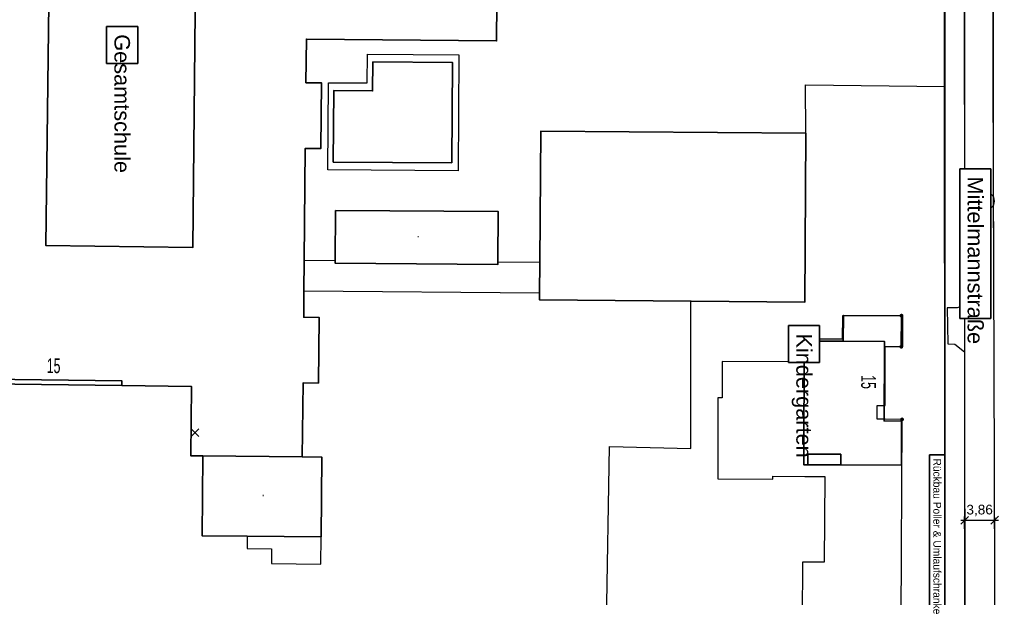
# Model space of a CAD drawing. Header units: metres. Extents: x 339653 to 341672, y 5744753 to 5747397.
# Tile 90 of 256: x 340566 to 340693, y 5745680 to 5745755. Entities that reach past the tile are written whole.
import ezdxf

# ---------------------------------------------------------------- set-up
doc = ezdxf.new("R2010")
doc.units = ezdxf.units.M
doc.header["$LTSCALE"] = 0.03
doc.header["$PDMODE"] = 3
doc.header["$PDSIZE"] = 0.5
for name, color, linetype, lineweight in [('B-Beschriftung', 83, 'Continuous', 25), ('B-Gebäude', 15, 'Continuous', 35), ('Flurstücke_Grenzpunkte', 7, 'Continuous', 25), ('Historie', 7, 'Continuous', 25), ('Lagebezeichnungen', 7, 'Continuous', 25), ('Netzpunkte', 7, 'Continuous', 25), ('P-Beschriftung', 3, 'Continuous', 35), ('Siedlung', 7, 'Continuous', 25), ('Siedlungsflächen - Bauwerke u. Einrichtungen', 7, 'Continuous', 25), ('Verkehr', 7, 'Continuous', 25)]:
    doc.layers.add(name, color=color, linetype=linetype, lineweight=lineweight)
for name, color, linetype in [('B-Straße', 83, 'Continuous'), ('PUNKTORT___BESONDERER_GEBAEUDEP', 7, 'Continuous'), ('SONSTIGE_BAUWERKE_ODER_SONSTIGE', 7, 'Continuous'), ('UMRINGE_FAHRBAHN', 7, 'Continuous'), ('UMRINGE_FLURSTUECKSABGRENZUNGEN', 7, 'Continuous'), ('UMRINGE_GEBAEUDE', 7, 'Continuous')]:
    doc.layers.add(name, color=color, linetype=linetype)
doc.styles.add('AP-Darstellung unsichtbar', font='arial.ttf', dxfattribs={"width": 0.7})
doc.styles.add('DYN_DIM', font='arial.ttf')
doc.styles.add('Hausnummern NRW', font='arial.ttf', dxfattribs={"width": 0.595})
doc.styles.add('Text-Standard 66', font='arial.ttf')
doc.dimstyles.new('M500_Bemaßung 66', dxfattribs={"dimscale": 2, "dimtxt": 0.625, "dimasz": 0.5, "dimexe": 0.25, "dimexo": 0.25, "dimgap": 0.25, "dimtad": 1, "dimzin": 0, "dimtxsty": 'DYN_DIM', "dimblk": 'OBLIQUE', "dimcen": -1, "dimdle": 0.25, "dimclrt": 256, "dimaunit": 2, "dimazin": 0, "dimtfac": 0.75, "dimtmove": 1, "dimatfit": 2, "dimfxl": 1, "dimtvp": 1.5, "dimtolj": 1, "dimtzin": 0, "dimarcsym": 0})

# ---------------------------------------------------------------- blocks, each defined once
blk = doc.blocks.new('3640')
h = blk.add_hatch(color=254)
edge = h.paths.add_edge_path(flags=0)
edge.add_arc((0, 0), 1, 0, 360)
at = {"color": 8, "const_width": 0.1}
for points in [[(1, 0), (-1, 0)], [(0, -1), (0, 1)]]:
    blk.add_lwpolyline(points, dxfattribs=at)
blk = doc.blocks.new('_Oblique')
at = {"color": 0, "lineweight": -2}
blk.add_line((-0.5, -0.5), (0.5, 0.5), dxfattribs=at)
blk = doc.blocks.new('*D51')
at = {"layer": 'B-Beschriftung', "color": 0, "lineweight": -2, "transparency": 16777216}
for p, q in [((340687.88, 5745687.6), (340687.87, 5745690.87)), ((340691.74, 5745687.61), (340691.73, 5745690.88)), ((340687.37, 5745690.37), (340692.23, 5745690.38))]:
    blk.add_line(p, q, dxfattribs=at)
at = {"layer": 'Defpoints', "color": 0, "transparency": 16777216}
for p in [(340691.73, 5745690.38), (340687.88, 5745687.1), (340691.74, 5745687.11)]:
    blk.add_point(p, dxfattribs=at)
at = {"layer": 'B-Beschriftung', "color": 0, "lineweight": -2, "transparency": 16777216}
for p, rotation in [((340687.87, 5745690.37), 180.1870798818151), ((340691.73, 5745690.38), 0.1870798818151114)]:
    blk.add_blockref('_Oblique', p, dxfattribs=dict(at, rotation=rotation))
at = {"layer": 'B-Beschriftung', "transparency": 16777216, "insert": (340689.8, 5745691.63), "char_height": 1.25, "attachment_point": 5, "rotation": 0.1871, "style": 'DYN_DIM'}
blk.add_mtext('\\A1;3,86', dxfattribs=at)
blk = doc.blocks.new('S1600.8202')
at = {"lineweight": -2}
blk.add_circle((-0.000001, 0.000001), 0.5, dxfattribs=at)

msp = doc.modelspace()

# ---------------------------------------------------------------- linework, layer by layer
at = {"layer": 'B-Gebäude'}
for points in [[(340627.789, 5745766.83), (340627.652, 5745752.055), (340603.197, 5745752.282), (340603.145, 5745746.68), (340605.142, 5745746.662), (340605.067, 5745738.213), (340603.043, 5745738.23), (340602.918, 5745723.848), (340602.884, 5745719.846), (340602.855, 5745716.489), (340604.832, 5745716.473), (340604.741, 5745708.027), (340602.762, 5745708.048), (340602.659, 5745698.548), (340589.874, 5745698.659), (340588.326, 5745698.673), (340588.404, 5745707.602), (340579.439, 5745707.719), (340562.215, 5745707.942), (340516.884, 5745708.495), (340517.79, 5745771.026)], [(340570.113, 5745760.402), (340569.687, 5745725.719), (340588.592, 5745725.486), (340588.928, 5745760.171)], [(340621.913, 5745736.352), (340622.009, 5745749.278)], [(340562.215, 5745707.942), (340579.439, 5745707.719)], [(340667.694, 5745697.508), (340671.928, 5745697.493)]]:
    msp.add_lwpolyline(points, dxfattribs=at)
for points in [[(340621.913, 5745736.352), (340606.656, 5745736.466), (340606.724, 5745745.67), (340611.719, 5745745.633), (340611.746, 5745749.354), (340622.009, 5745749.278)], [(340633.231, 5745723.598), (340633.375, 5745740.462), (340667.462, 5745740.169), (340667.325, 5745718.439), (340633.189, 5745718.735), (340633.197, 5745719.587)], [(340606.963, 5745730.239), (340627.886, 5745730.095), (340627.842, 5745723.644), (340627.839, 5745723.302), (340606.916, 5745723.448), (340606.919, 5745723.813)], [(340677.553, 5745713.387), (340672.254, 5745713.407), (340672.267, 5745716.727), (340679.876, 5745716.7), (340679.862, 5745712.708), (340677.55, 5745712.717)], [(340672.254, 5745713.407), (340677.553, 5745713.387), (340677.55, 5745712.717), (340677.518, 5745703.148), (340679.755, 5745703.14), (340679.736, 5745697.466), (340671.928, 5745697.493), (340667.694, 5745697.508), (340667.185, 5745697.51), (340667.244, 5745713.425)], [(340562.215, 5745707.942), (340562.222, 5745708.548), (340579.446, 5745708.325), (340579.439, 5745707.719)], [(340602.659, 5745698.548), (340602.659, 5745698.533), (340605.169, 5745698.511), (340605.08, 5745688.255), (340595.593, 5745688.338), (340589.785, 5745688.389), (340589.874, 5745698.659)], [(340667.694, 5745697.508), (340667.698, 5745698.873), (340671.933, 5745698.859), (340671.928, 5745697.493)]]:
    msp.add_lwpolyline(points, close=True, dxfattribs=at)
for points in [[(340562.215, 5745707.942, 0), (340579.439, 5745707.719, 0), (340588.404, 5745707.602, 0), (340588.326, 5745698.673, 0), (340589.874, 5745698.659, 0), (340602.659, 5745698.548, 0), (340602.762, 5745708.048, 0), (340604.741, 5745708.027, 0), (340604.832, 5745716.473, 0), (340602.855, 5745716.489, 0), (340602.884, 5745719.846, 0), (340602.918, 5745723.848, 0), (340603.043, 5745738.23, 0), (340605.067, 5745738.213, 0), (340605.142, 5745746.662, 0), (340603.145, 5745746.68, 0), (340603.197, 5745752.282, 0), (340627.652, 5745752.055, 0), (340627.789, 5745766.83, 0)], [(340588.928, 5745760.171, 0), (340588.592, 5745725.486, 0), (340569.687, 5745725.719, 0), (340570.113, 5745760.402, 0)]]:
    msp.add_polyline3d(points, dxfattribs=at)
msp.add_point((340588.868, 5745701.645), dxfattribs=at)
at = {"layer": 'B-Straße'}
for p, q in [((340687.891, 5745727.995), (340687.9, 5745863.715)), ((340691.591, 5745727.995), (340691.594, 5745769.215)), ((340687.887, 5745671.715), (340687.891, 5745727.995))]:
    msp.add_line(p, q, dxfattribs=at)
at = {"layer": 'Flurstücke_Grenzpunkte', "color": 83}
for points in [[(340681.451, 5745673.953), (340685.342, 5745677.222), (340685.288, 5745769.673), (340685.285, 5745775.812), (340685.145, 5745863.082), (340685.011, 5745946.856), (340681.999, 5745950.851), (340696.953, 5745950.884), (340694.013, 5745946.856), (340694.039, 5745931.179), (340694.147, 5745866.099), (340694.265, 5745793.392), (340694.294, 5745775.86), (340694.382, 5745668.527)], [(340501.63, 5745678.14), (340501.568, 5745771.522), (340501.554, 5745791.793), (340498.163, 5745791.788), (340497.46, 5745861.627), (340528.012, 5745861.864), (340684.15, 5745863.074), (340685.145, 5745863.082), (340685.285, 5745775.812), (340685.288, 5745769.673), (340685.342, 5745677.222), (340681.451, 5745673.953), (340664.621, 5745676.978)]]:
    msp.add_lwpolyline(points, close=True, dxfattribs=at)
at = {"layer": 'Historie', "color": 83}
msp.add_lwpolyline([(340501.63, 5745678.14), (340501.568, 5745771.522), (340685.288, 5745769.673), (340685.342, 5745677.222), (340681.451, 5745673.953), (340664.621, 5745676.978)], close=True, dxfattribs=at)
at = {"layer": 'Siedlung', "color": 83}
msp.add_lwpolyline([(340528.012, 5745861.864), (340684.15, 5745863.074), (340685.145, 5745863.082), (340685.285, 5745775.812), (340685.288, 5745769.673), (340685.342, 5745677.222), (340681.451, 5745673.953), (340664.621, 5745676.978), (340501.63, 5745678.14), (340501.568, 5745771.522), (340501.554, 5745791.793), (340498.163, 5745791.788), (340497.46, 5745861.627)], close=True, dxfattribs=at)
at = {"layer": 'Siedlungsflächen - Bauwerke u. Einrichtungen', "color": 83}
for points in [[(340611.057, 5745750.358), (340622.816, 5745750.272), (340622.707, 5745735.347), (340605.948, 5745735.47), (340606.03, 5745746.678), (340611.029, 5745746.642)], [(340611.719, 5745745.633), (340606.724, 5745745.67), (340606.656, 5745736.466), (340621.913, 5745736.352), (340622.009, 5745749.278), (340611.746, 5745749.354)], [(340606.916, 5745723.448), (340627.839, 5745723.302), (340627.842, 5745723.644), (340633.231, 5745723.598), (340633.197, 5745719.587), (340602.884, 5745719.846), (340602.918, 5745723.848), (340606.919, 5745723.813)]]:
    msp.add_lwpolyline(points, close=True, dxfattribs=at)
msp.add_lwpolyline([(340595.593, 5745688.338), (340595.579, 5745686.74), (340598.706, 5745686.712), (340598.688, 5745684.793), (340605.048, 5745684.734), (340605.08, 5745688.255)], dxfattribs=at)
at = {"layer": 'SONSTIGE_BAUWERKE_ODER_SONSTIGE', "color": 18}
for points in [[(340667.462, 5745740.169, 0), (340667.396, 5745746.399, 0), (340685.302, 5745746.197, 0)], [(340641.782, 5745677.141, 0), (340642.188, 5745699.878, 0), (340652.648, 5745699.608, 0), (340652.648, 5745718.566, 0)]]:
    msp.add_polyline3d(points, dxfattribs=at)
at = {"layer": 'UMRINGE_FAHRBAHN', "color": 83}
msp.add_polyline3d([(340687.023, 5745795.058, 0), (340687.826, 5745792.673, 0), (340687.827, 5745747.71, 0), (340687.84, 5745739.954, 0), (340687.86, 5745734.83, 0), (340687.836, 5745728.136, 0), (340687.852, 5745717.998, 0), (340686.9, 5745717.697, 0), (340685.64, 5745717.709, 0), (340685.72, 5745713.062, 0), (340686.59, 5745713.046, 0), (340687.839, 5745712.034, 0), (340687.909, 5745671.699, 0), (340691.792, 5745671.774, 0), (340691.544, 5745747.847, 0), (340691.421, 5745804.733, 0), (340687.151, 5745804.791, 0), (340687.023, 5745795.058, 0)], dxfattribs=at)
at = {"layer": 'UMRINGE_FLURSTUECKSABGRENZUNGEN', "color": 83}
for points in [[(340686.166, 5745950.811, 0), (340681.905, 5745950.812, 0), (340684.903, 5745946.823, 0), (340685.145, 5745863.082, 0), (340685.238, 5745804.991, 0), (340685.25, 5745797.396, 0), (340685.285, 5745775.812, 0), (340685.288, 5745769.673, 0), (340685.302, 5745746.197, 0), (340685.315, 5745723.996, 0), (340685.342, 5745677.222, 0), (340681.451, 5745673.953, 0), (340686.756, 5745671.727, 0), (340694.382, 5745668.527, 0), (340694.294, 5745775.86, 0), (340694.265, 5745793.392, 0), (340694.237, 5745805.006, 0), (340694.043, 5745887.041, 0), (340693.901, 5745946.747, 0), (340696.816, 5745950.81, 0), (340693.523, 5745950.81, 0), (340686.166, 5745950.811, 0)], [(340501.63, 5745678.14, 0), (340653.684, 5745677.056, 0), (340658.047, 5745677.025, 0), (340664.621, 5745676.978, 0), (340681.451, 5745673.953, 0), (340685.342, 5745677.222, 0), (340685.315, 5745723.996, 0), (340685.303, 5745744.896, 0), (340685.288, 5745769.673, 0), (340685.285, 5745775.812, 0), (340685.25, 5745797.396, 0), (340685.238, 5745804.991, 0), (340685.145, 5745863.082, 0), (340684.15, 5745863.074, 0), (340528.012, 5745861.864, 0), (340510.839, 5745861.731, 0), (340497.46, 5745861.627, 0), (340497.683, 5745839.482, 0), (340498.163, 5745791.788, 0), (340501.554, 5745791.793, 0), (340501.568, 5745771.522, 0), (340501.572, 5745765.488, 0), (340501.575, 5745761.613, 0), (340501.63, 5745678.14, 0)], [(340501.575, 5745761.613, 0), (340501.63, 5745678.14, 0), (340516.372, 5745678.035, 0), (340549.438, 5745677.799, 0), (340605.717, 5745677.398, 0), (340610.913, 5745677.361, 0), (340653.684, 5745677.056, 0), (340658.047, 5745677.025, 0), (340664.621, 5745676.978, 0), (340681.451, 5745673.953, 0), (340685.342, 5745677.222, 0), (340685.315, 5745723.996, 0), (340685.302, 5745746.197, 0), (340685.288, 5745769.673, 0)]]:
    msp.add_polyline3d(points, dxfattribs=at)
at = {"layer": 'UMRINGE_GEBAEUDE', "color": 83}
for points in [[(340672.148, 5745716.695, 0), (340672.134, 5745713.669, 0), (340666.885, 5745713.684, 0), (340666.844, 5745710.742, 0), (340656.701, 5745710.785, 0), (340656.689, 5745706.111, 0), (340656.108, 5745706.114, 0), (340656.109, 5745695.715, 0), (340663.205, 5745695.682, 0), (340663.208, 5745696.051, 0), (340667.319, 5745696.019, 0), (340669.867, 5745696.004, 0), (340669.819, 5745684.981, 0), (340667.271, 5745684.975, 0), (340667, 5745684.976, 0), (340666.97, 5745677.755, 0)], [(340679.711, 5745677.688, 0), (340679.816, 5745703.351, 0), (340677.627, 5745703.364, 0), (340676.617, 5745703.367, 0), (340676.624, 5745705.154, 0), (340677.645, 5745705.14, 0), (340677.663, 5745712.714, 0), (340679.721, 5745712.704, 0), (340679.75, 5745716.699, 0), (340672.148, 5745716.695, 0)]]:
    msp.add_polyline3d(points, dxfattribs=at)
at = {"layer": 'Verkehr', "color": 83}
msp.add_lwpolyline([(340681.451, 5745673.953), (340685.342, 5745677.222), (340685.288, 5745769.673), (340685.285, 5745775.812), (340685.145, 5745863.082), (340685.011, 5745946.856), (340681.999, 5745950.851), (340696.953, 5745950.884), (340694.013, 5745946.856), (340694.039, 5745931.179), (340694.147, 5745866.099), (340694.265, 5745793.392), (340694.294, 5745775.86), (340694.382, 5745668.527)], close=True, dxfattribs=at)

# ---------------------------------------------------------------- block references
at = {"layer": 'Netzpunkte', "color": 83, "xscale": 2.5, "yscale": 2.5, "zscale": 2.5}
msp.add_blockref('S1600.8202', (340690.413, 5745731.452), dxfattribs=at)
at = {"layer": 'PUNKTORT___BESONDERER_GEBAEUDEP', "xscale": 0.25, "yscale": 0.25, "zscale": 0.25}
for p in [(340679.75, 5745716.699), (340679.721, 5745712.704), (340679.816, 5745703.351)]:
    msp.add_blockref('3640', p, dxfattribs=at)

# ---------------------------------------------------------------- texts
at = {"layer": 'B-Gebäude', "char_height": 1.25, "attachment_point": 7, "line_spacing_factor": 0.69, "style": 'AP-Darstellung unsichtbar'}
for insert in [(340617.402, 5745726.771), (340597.476, 5745693.456)]:
    msp.add_mtext('.', dxfattribs=dict(at, insert=insert))
at = {"layer": 'Lagebezeichnungen', "color": 83, "char_height": 1.9, "attachment_point": 8, "line_spacing_factor": 0.69, "style": 'Hausnummern NRW'}
for insert, rotation in [((340570.672, 5745709.278), 359.24402), ((340674.533, 5745708.162), 269.74801)]:
    msp.add_mtext('15', dxfattribs=dict(at, insert=insert, rotation=rotation))

# ---------------------------------------------------------------- dimensions: what is measured, and where the dimension line sits
at = {"layer": 'B-Beschriftung'}
dim = msp.add_linear_dim(base=(340691.731, 5745690.38), p1=(340687.882, 5745687.1), p2=(340691.742, 5745687.113), angle=0.18708, dimstyle='M500_Bemaßung 66', dxfattribs=at)
dim.commit()
dim.dimension.update_dxf_attribs({"geometry": '*D51', "text_midpoint": (340689.801, 5745690.374), "dimtype": 161})

# ---------------------------------------------------------------- next in the draw order: texts
at = {"layer": 'P-Beschriftung', "color": 83, "char_height": 2, "attachment_point": 1, "rotation": 270, "style": 'Text-Standard 66', "bg_fill": 19, "box_fill_scale": 1.5, "bg_fill_color": 256, "bg_fill_transparency": 0}
for s, insert in [('Gesamtschule', (340580.504, 5745752.912)), ('Kindergarten', (340668.219, 5745714.417))]:
    msp.add_mtext_dynamic_manual_height_columns(s, width=2.75136, gutter_width=2.5, heights=[0], dxfattribs=dict(at, insert=insert))
at = {"layer": 'P-Beschriftung', "attachment_point": 1, "rotation": 270, "style": 'Text-Standard 66', "bg_fill": 19, "box_fill_scale": 1.5, "bg_fill_color": 256, "bg_fill_transparency": 0}
for s, width, insert, char_height in [('Mittelmannstraße', 17.26541, (340690.253, 5745734.617, 31.956), 2), ('Rückbau Poller & Umlaufschranke', 21.58343, (340684.841, 5745698.333), 1)]:
    msp.add_mtext_dynamic_manual_height_columns(s, width=width, gutter_width=2.5, heights=[0], dxfattribs=dict(at, insert=insert, char_height=char_height))

doc.saveas('drawing.dxf')
